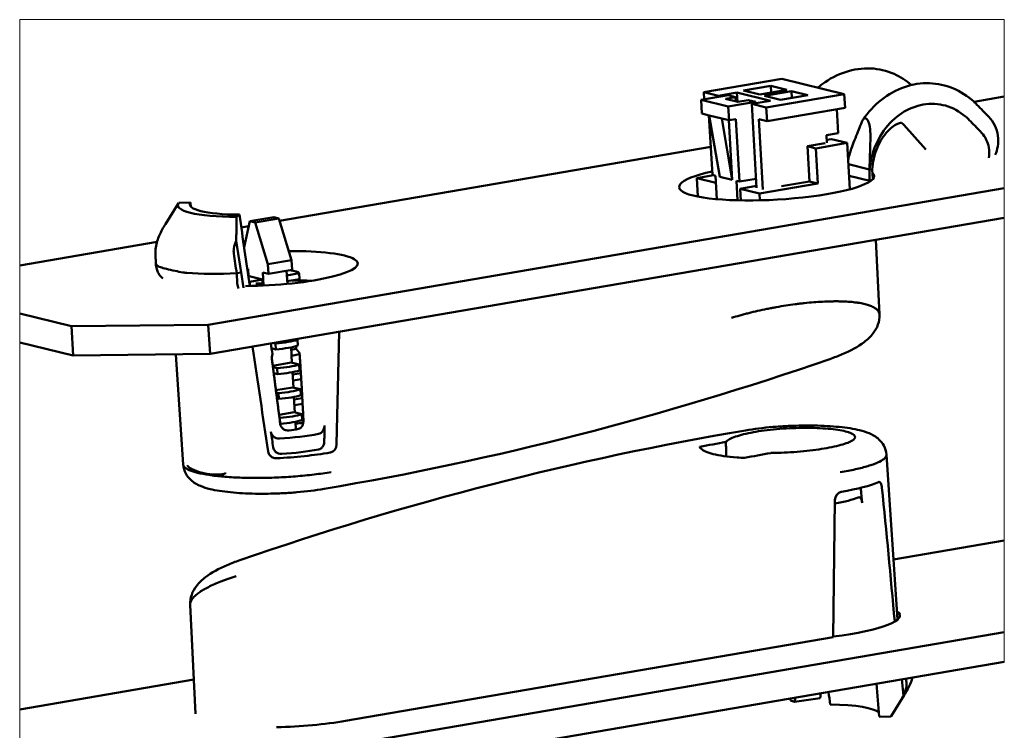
# Model space of a CAD drawing. Header units: millimetres. Extents: x 9 to 113, y 21 to 80.
# Tile 11 of 12: x 67 to 96, y 59 to 80. Entities that reach past the tile are written whole.
import ezdxf

# ---------------------------------------------------------------- set-up
doc = ezdxf.new("R2010")
doc.units = ezdxf.units.MM
doc.header["$LTSCALE"] = 0.2
doc.layers.add('Arêtes tangentes visibles(ISO)', color=7, linetype='Continuous', lineweight=18)
doc.layers.add('Arêtes visibles(ISO)', color=7, linetype='Continuous', lineweight=50)

msp = doc.modelspace()

# ---------------------------------------------------------------- linework, layer by layer
at = {"layer": 'Arêtes tangentes visibles(ISO)'}
for p, q in [((66.662, 72.983), (66.662, 80.388)), ((66.662, 80.388), (96.31, 80.388)), ((96.31, 80.388), (96.31, 78.069)), ((96.31, 78.069), (96.31, 75.311)), ((96.31, 75.311), (96.31, 74.419)), ((96.31, 74.419), (96.31, 64.695)), ((66.662, 71.534), (66.662, 72.983)), ((66.662, 70.664), (66.662, 71.534)), ((66.662, 59.609), (66.662, 70.664)), ((96.31, 64.695), (96.31, 61.936)), ((96.31, 61.936), (96.31, 61.045)), ((66.662, 58.485), (66.662, 59.609))]:
    msp.add_line(p, q, dxfattribs=at)
at = {"layer": 'Arêtes visibles(ISO)'}
for p, q in [((89.606, 78.609), (87.26, 78.206)), ((91.49, 78.144), (89.606, 78.609)), ((89.277, 78.392), (88.46, 78.252)), ((88.947, 78.131), (89.763, 78.271)), ((89.763, 78.271), (89.277, 78.392)), ((89.289, 78.19), (89.277, 78.392)), ((87.997, 78.11), (87.181, 77.97)), ((87.699, 78.098), (87.26, 78.206)), ((87.273, 77.985), (87.26, 78.206)), ((88.26, 78.194), (87.699, 78.098)), ((87.699, 78.098), (87.701, 78.059)), ((87.911, 78.003), (88.217, 78.055)), ((88.288, 77.91), (87.911, 78.003)), ((88.217, 78.055), (87.997, 78.11)), ((88.225, 77.925), (88.217, 78.055)), ((89.265, 77.946), (88.26, 78.194)), ((88.26, 78.194), (88.277, 77.913)), ((88.46, 78.252), (88.947, 78.131)), ((89.088, 78.097), (89.905, 78.237)), ((89.575, 77.976), (89.088, 78.097)), ((89.143, 77.741), (91.49, 78.144)), ((90.391, 78.116), (89.575, 77.976)), ((89.916, 78.035), (89.905, 78.237)), ((89.905, 78.237), (90.391, 78.116)), ((91.514, 77.732), (91.49, 78.144)), ((95.398, 77.913), (96.31, 78.069)), ((87.181, 77.97), (87.205, 77.558)), ((87.997, 77.768), (87.181, 77.97)), ((88.813, 77.908), (87.997, 77.768)), ((87.997, 77.768), (88.021, 77.356)), ((88.288, 77.91), (88.594, 77.962)), ((88.813, 77.908), (88.594, 77.962)), ((89.265, 77.946), (88.704, 77.85)), ((89.143, 77.741), (88.704, 77.85)), ((88.852, 75.319), (88.704, 77.85)), ((88.816, 77.869), (88.813, 77.908)), ((89.167, 77.329), (89.143, 77.741)), ((89.167, 77.329), (91.514, 77.732)), ((91.311, 76.97), (91.269, 77.69)), ((87.425, 77.503), (87.205, 77.558)), ((87.414, 77.506), (87.52, 75.71)), ((87.802, 77.41), (87.425, 77.503)), ((87.425, 77.503), (87.74, 75.655)), ((88.021, 77.356), (87.802, 77.41)), ((87.802, 77.41), (88.116, 75.562)), ((88.021, 77.356), (88.225, 77.391)), ((88.225, 77.391), (88.336, 75.508)), ((88.916, 77.391), (89.04, 75.273)), ((88.916, 77.391), (89.167, 77.329)), ((88.116, 75.562), (88.011, 77.359)), ((93.283, 77.218), (93.946, 76.48)), ((90.954, 76.909), (91.311, 76.97)), ((90.968, 76.673), (90.954, 76.909)), ((90.963, 76.765), (91.105, 76.789)), ((91.576, 76.673), (91.105, 76.789)), ((92.252, 75.892), (92.276, 76.859)), ((74.489, 74.326), (87.47, 76.553)), ((90.917, 76.665), (90.381, 76.573)), ((90.632, 76.511), (90.381, 76.573)), ((90.381, 76.573), (90.443, 75.514)), ((90.632, 76.511), (91.576, 76.673)), ((90.632, 76.511), (90.694, 75.452)), ((91.658, 75.277), (91.576, 76.673)), ((91.614, 76.03), (92.253, 75.873)), ((87.554, 75.701), (87.051, 75.615)), ((87.051, 75.615), (87.084, 75.056)), ((87.626, 75.473), (87.051, 75.615)), ((87.614, 75.686), (87.52, 75.71)), ((87.655, 74.979), (87.614, 75.686)), ((88.116, 75.562), (87.74, 75.655)), ((92.257, 75.532), (91.634, 75.686)), ((92.349, 75.588), (92.335, 75.872)), ((72.342, 71.199), (96.31, 75.311)), ((88.242, 75.531), (88.336, 75.508)), ((88.276, 74.945), (88.242, 75.531)), ((88.336, 75.508), (88.836, 75.594)), ((88.849, 75.378), (88.354, 75.293)), ((90.694, 75.452), (88.934, 75.15)), ((90.443, 75.514), (89.602, 75.369)), ((90.694, 75.452), (90.443, 75.514)), ((88.934, 75.15), (88.354, 75.293)), ((88.374, 74.943), (88.354, 75.293)), ((88.946, 74.945), (88.934, 75.15)), ((71.443, 74.858), (71.048, 74.225)), ((71.805, 74.877), (71.454, 74.873)), ((72.394, 70.316), (96.31, 74.419)), ((73.278, 74.514), (73.194, 74.443)), ((73.596, 74.315), (74.31, 74.437)), ((74.31, 74.437), (74.467, 74.398)), ((73.334, 74.128), (73.563, 74.167)), ((73.421, 73.531), (73.596, 74.315)), ((73.753, 74.276), (73.596, 74.315)), ((74.467, 74.398), (73.753, 74.276)), ((73.753, 74.276), (74.136, 73.021)), ((74.85, 73.144), (74.467, 74.398)), ((66.662, 72.983), (70.798, 73.693)), ((73.184, 73.727), (73.326, 72.773)), ((92.552, 71.506), (92.44, 73.755)), ((70.749, 73.304), (70.761, 73.056)), ((70.765, 73.002), (70.761, 73.055)), ((74.136, 73.021), (74.85, 73.144)), ((74.153, 72.727), (74.136, 73.021)), ((74.867, 72.85), (74.85, 73.144)), ((73.326, 72.773), (73.196, 72.751)), ((73.196, 72.751), (73.214, 72.444)), ((73.326, 72.773), (73.406, 72.312)), ((73.516, 72.884), (73.541, 72.878)), ((73.554, 72.657), (73.541, 72.878)), ((73.549, 72.656), (73.569, 72.66)), ((73.569, 72.66), (73.977, 72.559)), ((73.98, 72.77), (74.153, 72.727)), ((74.003, 72.377), (73.98, 72.77)), ((74.153, 72.727), (74.867, 72.85)), ((74.722, 72.429), (74.699, 72.821)), ((75.08, 72.748), (74.707, 72.684)), ((75.09, 72.572), (75.08, 72.748)), ((73.977, 72.559), (73.588, 72.492)), ((73.593, 72.413), (73.588, 72.492)), ((73.952, 72.441), (73.869, 72.372)), ((73.961, 72.378), (73.987, 72.382)), ((73.977, 72.559), (73.987, 72.382)), ((74.717, 72.507), (75.09, 72.572)), ((66.662, 71.534), (68.222, 71.149)), ((72.342, 71.199), (68.222, 71.149)), ((72.394, 70.316), (72.342, 71.199)), ((68.222, 71.149), (68.274, 70.266)), ((76.279, 70.983), (76.206, 67.594)), ((68.274, 70.266), (66.662, 70.664)), ((74.367, 70.632), (74.312, 70.645)), ((74.377, 70.455), (74.367, 70.632)), ((74.975, 70.759), (75.03, 70.746)), ((75.041, 70.569), (75.03, 70.746)), ((68.274, 70.266), (72.394, 70.316)), ((71.589, 66.984), (71.364, 70.304)), ((74.246, 70.488), (74.377, 70.455)), ((74.861, 70.051), (74.834, 70.517)), ((74.99, 70.468), (74.838, 70.442)), ((74.849, 70.265), (75.091, 70.307)), ((74.283, 69.963), (74.835, 70.057)), ((74.835, 70.057), (75.074, 69.998)), ((75.085, 69.822), (75.074, 69.998)), ((74.411, 69.884), (74.289, 69.915)), ((74.312, 69.735), (74.421, 69.708)), ((74.421, 69.708), (74.411, 69.884)), ((74.905, 69.303), (74.878, 69.769)), ((75.129, 69.737), (74.882, 69.694)), ((74.892, 69.518), (75.139, 69.56)), ((74.377, 69.224), (74.879, 69.31)), ((74.455, 69.137), (74.386, 69.154)), ((74.465, 68.96), (74.455, 69.137)), ((74.879, 69.31), (75.118, 69.251)), ((75.128, 69.074), (75.118, 69.251)), ((74.409, 68.974), (74.465, 68.96)), ((74.949, 68.556), (74.921, 69.022)), ((75.171, 68.989), (74.926, 68.947)), ((74.936, 68.771), (75.181, 68.812)), ((74.472, 68.485), (74.923, 68.562)), ((74.923, 68.562), (75.162, 68.503)), ((75.172, 68.327), (75.162, 68.503)), ((74.499, 68.39), (74.484, 68.393)), ((74.509, 68.213), (74.499, 68.39)), ((74.507, 68.213), (74.509, 68.213)), ((74.979, 68.044), (74.965, 68.274)), ((75.202, 68.249), (74.969, 68.209)), ((76.016, 67.348), (76.01, 67.346)), ((92.759, 67.282), (93.095, 62.315)), ((91.398, 66.161), (91.405, 66.163)), ((91.16, 61.782), (91.211, 65.914)), ((92.972, 64.122), (96.31, 64.695)), ((71.796, 62.761), (71.959, 59.474)), ((73.119, 57.958), (96.31, 61.936)), ((76.477, 59.263), (91.16, 61.782)), ((73.171, 57.075), (96.31, 61.045)), ((66.662, 59.609), (71.908, 60.509)), ((93.27, 60.019), (93.223, 60.515)), ((89.873, 59.877), (89.858, 59.938)), ((90.019, 59.965), (89.997, 59.834)), ((89.997, 59.834), (90.76, 59.942)), ((90.76, 59.942), (90.786, 60.097)), ((92.904, 59.408), (93.299, 60.041)), ((89.873, 59.877), (89.997, 59.834)), ((92.543, 59.389), (92.894, 59.393))]:
    msp.add_line(p, q, dxfattribs=at)
for centre, major_axis, ratio, start_param, end_param in [((51.129, 128.519), (65.997, -72.083), 0.028285, 5.475176, 5.48227), ((89.453, 75.514), (2.935, 0.172), 0.186152, 2.281645, 6.454762), ((83.885, 160.825), (-8.1, 105.396), 0.029389, 3.772876, 3.773047), ((90.469, 59.886), (1.004, 24.107), 0.061947, 5.43995, 5.441053), ((90.469, 59.886), (1.004, 24.107), 0.061947, 5.420067, 5.421219), ((73.997, 74.945), (-2.572, -0.151), 0.186152, 6.122095, 7.525618), ((73.997, 74.945), (-2.212, -0.13), 0.186152, 6.135721, 7.511992), ((73.942, 74.968), (1.984, -24.42), 0.087232, 4.709034, 4.714122), ((73.778, 75.009), (-3.603, 24.829), 0.022581, 1.587462, 1.674231), ((71.461, 105.197), (3.422, -39.855), 0.044815, 5.634584, 5.659743), ((74.148, 72.888), (2.695, 0.158), 0.186152, 4.445628, 7.611062), ((73.157, 73.196), (-2.396, -0.141), 0.186152, 6.281532, 6.458638), ((73.157, 73.196), (-2.396, -0.141), 0.186152, 0.905889, 1.576336), ((74.13, 72.671), (0.958, 0.056), 0.186152, 0.122325, 0.794452), ((74.13, 72.671), (-0.958, -0.056), 0.186152, 0.940033, 0.959017), ((74.135, 72.591), (-0.768, -0.045), 0.186152, 1.072505, 1.319261), ((74.012, 73.4), (-1.262, 8.695), 0.022581, 1.677935, 1.685576), ((74.2, 72.005), (-2.695, -0.158), 0.186152, 4.216775, 4.45641), ((74.012, 73.4), (-1.262, 8.695), 0.022581, 1.891652, 1.930776), ((74.24, 70.802), (-0.958, -0.056), 0.186152, 1.693121, 2.529814), ((74.25, 70.625), (0.958, 0.056), 0.186152, 4.834714, 5.671406), ((74.625, 65.26), (0.132, 7.993), 0.046011, 5.471582, 5.472121), ((73.737, 75.375), (-4.875, 33.594), 0.022581, 1.712083, 1.807955), ((74.26, 70.449), (0.749, 0.044), 0.186152, 0.224721, 0.389641), ((74.625, 65.26), (0.132, 7.993), 0.046011, 5.421343, 5.436914), ((74.284, 70.055), (-0.958, -0.056), 0.186152, 1.693121, 2.529814), ((74.294, 69.878), (0.958, 0.056), 0.186152, 4.834714, 5.671406), ((74.327, 69.307), (-0.958, -0.056), 0.186152, 1.693121, 2.529814), ((74.349, 68.934), (0.958, 0.056), 0.186152, 0.538343, 0.611779), ((74.338, 69.131), (0.958, 0.056), 0.186152, 4.834714, 5.671406), ((74.371, 68.56), (-0.958, -0.056), 0.186152, 1.693121, 2.529814), ((74.382, 68.383), (0.958, 0.056), 0.186152, 4.834714, 5.671406), ((74.411, 67.883), (1.797, 0.105), 0.186152, 1.106166, 1.163498), ((74.5, 70.044), (3.62, -24.947), 0.022581, 4.792459, 4.811144), ((74.394, 68.181), (2.24, 0.131), 0.186152, 4.740886, 5.304033), ((74.394, 68.181), (1.082, 0.063), 0.186152, 5.06064, 5.358775), ((74.567, 61.858), (-0.43, -26.12), 0.046011, 1.796575, 1.815177), ((106.902, -52.712), (-11.191, 121.448), 0.848936, 0.075888, 0.083591), ((90.199, 61.078), (-1.611, 10.831), 0.149689, 0.8949, 0.944699), ((74.476, 67.725), (-2.926, -0.172), 0.186152, 1.532519, 2.111467), ((74.421, 67.716), (-2.244, -0.132), 0.186152, 1.617999, 2.14387), ((76.004, 67.58), (0.06, 0.229), 0.840697, 3.506952, 4.990482), ((86.09, -47.574), (56.687, 107.4), 0.792004, 0.556664, 0.564367), ((89.871, 66.541), (2.926, 0.172), 0.186152, 5.25306, 5.832009), ((91.413, 65.929), (-0.053, -0.231), 0.843945, 3.481352, 4.964882), ((90.012, 64.181), (-1.993, 24.536), 0.087232, 4.772439, 4.791096), ((90.389, 58.946), (2.684, -33.04), 0.087232, 1.664004, 1.787934), ((89.954, 66.085), (-2.24, -0.131), 0.186152, 2.154863, 2.623641), ((90.23, 62.272), (2.935, 0.172), 0.186152, 5.02404, 6.516605), ((93.255, 28.978), (-1.204, 39.309), 0.045303, 5.63715, 5.643082), ((90.406, 59.298), (1.984, -24.42), 0.087232, 1.567441, 1.608208), ((90.569, 59.258), (-3.603, 24.829), 0.022581, 4.729055, 4.744504), ((90.351, 59.321), (2.212, 0.13), 0.186152, 0.155797, 1.228807), ((90.351, 59.321), (2.572, 0.151), 0.186152, 6.122095, 6.151929), ((74.924, 59.647), (2.964, 0.174), 0.186152, 4.523414, 5.25306)]:
    msp.add_ellipse(centre, major_axis=major_axis, ratio=ratio, start_param=start_param, end_param=end_param, dxfattribs=at)
for points, knots in [([(90.697, 78.34), (90.741, 78.377), (90.785, 78.412), (91.045, 78.606), (91.284, 78.731), (91.774, 78.892), (92.034, 78.93), (92.528, 78.907), (92.769, 78.849), (93.177, 78.669), (93.354, 78.557), (93.512, 78.419)], [0.1194486, 0.1194486, 0.1194486, 0.1194486, 0.1491859, 0.1491859, 0.290947, 0.290947, 0.4339195, 0.4339195, 0.5720234, 0.5720234, 0.6892342, 0.6892342, 0.6892342, 0.6892342]), ([(92.054, 77.372), (92.21, 77.601), (92.4, 77.806), (92.821, 78.141), (93.058, 78.274), (93.548, 78.443), (93.805, 78.483), (94.298, 78.465), (94.539, 78.412), (94.99, 78.226), (95.205, 78.09), (95.424, 77.889), (95.456, 77.858), (95.487, 77.826)], [0, 0, 0, 0, 0.1423178, 0.1423178, 0.2863149, 0.2863149, 0.4281903, 0.4281903, 0.5643977, 0.5643977, 0.7034621, 0.7034621, 0.7277906, 0.7277906, 0.7277906, 0.7277906]), ([(92.253, 75.882), (92.27, 76.04), (92.3, 76.2), (92.412, 76.582), (92.543, 76.852), (92.827, 77.248), (93.03, 77.446), (93.411, 77.697), (93.657, 77.795), (94.082, 77.868), (94.336, 77.855), (94.746, 77.74), (94.973, 77.617), (95.179, 77.439), (95.217, 77.403), (95.255, 77.364)], [-1.4849893, -1.4849893, -1.4849893, -1.4849893, -1.4118367, -1.4118367, -1.2851801, -1.2851801, -1.1596856, -1.1596856, -1.0347815, -1.0347815, -0.9098773, -0.9098773, -0.7843829, -0.7843829, -0.7557933, -0.7557933, -0.7557933, -0.7557933]), ([(92.276, 76.859), (92.278, 76.976), (92.272, 77.079), (92.248, 77.232), (92.234, 77.276), (92.211, 77.338), (92.197, 77.364), (92.166, 77.402), (92.153, 77.411), (92.129, 77.42), (92.116, 77.42), (92.093, 77.412), (92.08, 77.404), (92.048, 77.367), (92.034, 77.34), (92.021, 77.307)], [0, 0, 0, 0, 0.0586483, 0.0586483, 0.1065248, 0.1065248, 0.1617742, 0.1617742, 0.2171069, 0.2171069, 0.285908, 0.285908, 0.3391868, 0.3391868, 0.3904459, 0.3904459, 0.3904459, 0.3904459]), ([(95.842, 77.458), (95.916, 77.381), (95.977, 77.294), (96.071, 77.103), (96.102, 76.997), (96.131, 76.784), (96.129, 76.673), (96.096, 76.479), (96.07, 76.394), (96.035, 76.315)], [0.0006756, 0.0006756, 0.0006756, 0.0006756, 0.0574434, 0.0574434, 0.1182095, 0.1182095, 0.182581, 0.182581, 0.2366459, 0.2366459, 0.2366459, 0.2366459]), ([(92.021, 77.307), (91.989, 77.226), (91.958, 77.148), (91.864, 76.915), (91.784, 76.728), (91.68, 76.443), (91.635, 76.301), (91.607, 76.153)], [4.4532103, 4.4532103, 4.4532103, 4.4532103, 4.5006621, 4.5006621, 4.6035692, 4.6035692, 4.6786088, 4.6786088, 4.6786088, 4.6786088]), ([(92.335, 75.872), (92.34, 75.98), (92.355, 76.091), (92.404, 76.311), (92.438, 76.418), (92.521, 76.621), (92.571, 76.716), (92.679, 76.886), (92.738, 76.961), (92.857, 77.089), (92.918, 77.14), (93.033, 77.22), (93.085, 77.245), (93.175, 77.278), (93.199, 77.277), (93.218, 77.277), (93.205, 77.283), (93.238, 77.261), (93.257, 77.247), (93.283, 77.218)], [0.12272, 0.12272, 0.12272, 0.12272, 0.326621, 0.326621, 0.529154, 0.529154, 0.73244, 0.73244, 0.939641, 0.939641, 1.158387, 1.158387, 1.407704, 1.407704, 1.746296, 1.746296, 2.210444, 2.210444, 2.443461, 2.443461, 2.443461, 2.443461]), ([(95.603, 77.005), (95.611, 76.996), (95.619, 76.988), (95.627, 76.979), (95.743, 76.85), (95.815, 76.693), (95.86, 76.429), (95.859, 76.323), (95.844, 76.225)], [1.5530611, 1.5530611, 1.5530611, 1.5530611, 1.5597348, 1.5597348, 1.5597348, 1.6576484, 1.6576484, 1.7230482, 1.7230482, 1.7230482, 1.7230482]), ([(71.048, 74.225), (71.015, 74.172), (70.983, 74.118), (70.924, 74.008), (70.897, 73.952), (70.847, 73.837), (70.824, 73.778), (70.786, 73.654), (70.771, 73.589), (70.75, 73.453), (70.745, 73.38), (70.749, 73.304)], [0.1449569, 0.1449569, 0.1449569, 0.1449569, 0.1789257, 0.1789257, 0.2128945, 0.2128945, 0.2468632, 0.2468632, 0.280832, 0.280832, 0.3148008, 0.3148008, 0.3148008, 0.3148008]), ([(73.109, 73.343), (73.102, 73.393), (73.104, 73.444), (73.124, 73.578), (73.153, 73.658), (73.184, 73.727)], [0, 0, 0, 0, 0.02533393, 0.02533393, 0.06760857, 0.06760857, 0.06760857, 0.06760857]), ([(70.765, 73.002), (70.769, 72.938), (70.783, 72.884), (70.815, 72.794), (70.834, 72.758), (70.869, 72.701), (70.885, 72.679), (70.915, 72.643), (70.929, 72.629), (70.952, 72.605), (70.963, 72.595), (70.973, 72.587)], [0.602140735, 0.602140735, 0.602140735, 0.602140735, 0.603442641, 0.603442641, 0.604772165, 0.604772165, 0.606101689, 0.606101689, 0.607431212, 0.607431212, 0.608760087, 0.608760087, 0.608760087, 0.608760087]), ([(71.699, 72.758), (71.669, 72.761), (71.626, 72.767), (71.494, 72.788), (71.419, 72.803), (71.248, 72.837), (71.16, 72.857), (71.012, 72.895), (70.952, 72.913), (70.874, 72.94), (70.85, 72.95), (70.817, 72.968), (70.808, 72.974), (70.802, 72.98)], [0, 0, 0, 0, 0.0190749, 0.0190749, 0.0492253, 0.0492253, 0.0914929, 0.0914929, 0.1317136, 0.1317136, 0.155361, 0.155361, 0.1708997, 0.1708997, 0.1708997, 0.1708997]), ([(73.255, 72.286), (73.245, 72.308), (73.236, 72.331), (73.221, 72.384), (73.215, 72.414), (73.214, 72.444)], [0.10804635, 0.10804635, 0.10804635, 0.10804635, 0.12112443, 0.12112443, 0.13677795, 0.13677795, 0.13677795, 0.13677795]), ([(92.552, 71.506), (92.551, 71.518), (92.549, 71.53), (92.546, 71.541), (92.541, 71.565), (92.53, 71.588), (92.515, 71.609), (92.5, 71.631), (92.48, 71.652), (92.455, 71.672), (92.443, 71.682), (92.43, 71.691), (92.415, 71.701), (92.408, 71.705), (92.4, 71.71), (92.392, 71.714), (92.385, 71.719), (92.376, 71.724), (92.368, 71.728), (92.334, 71.746), (92.296, 71.762), (92.254, 71.777), (92.212, 71.792), (92.165, 71.806), (92.115, 71.818), (92.065, 71.831), (92.01, 71.842), (91.952, 71.852), (91.937, 71.854), (91.922, 71.857), (91.907, 71.859), (91.899, 71.86), (91.892, 71.861), (91.884, 71.862), (91.876, 71.863), (91.868, 71.865), (91.861, 71.866), (91.83, 71.87), (91.798, 71.874), (91.765, 71.877), (91.7, 71.884), (91.631, 71.89), (91.559, 71.894), (91.487, 71.898), (91.413, 71.901), (91.336, 71.902), (91.296, 71.902), (91.256, 71.903), (91.215, 71.903), (91.195, 71.903), (91.174, 71.902), (91.153, 71.902), (91.133, 71.902), (91.112, 71.902), (91.091, 71.901), (91.009, 71.9), (90.925, 71.897), (90.839, 71.892), (90.751, 71.888), (90.662, 71.882), (90.571, 71.875), (90.481, 71.867), (90.39, 71.859), (90.298, 71.849), (90.273, 71.846), (90.249, 71.844), (90.224, 71.841), (90.201, 71.838), (90.177, 71.836), (90.154, 71.833), (90.107, 71.827), (90.06, 71.821), (90.013, 71.815), (89.919, 71.803), (89.826, 71.789), (89.732, 71.775), (89.636, 71.76), (89.54, 71.744), (89.444, 71.727), (89.421, 71.722), (89.397, 71.718), (89.373, 71.714), (89.361, 71.712), (89.349, 71.709), (89.337, 71.707), (89.325, 71.705), (89.313, 71.703), (89.301, 71.7), (89.254, 71.691), (89.208, 71.682), (89.161, 71.673), (89.067, 71.653), (88.974, 71.633), (88.882, 71.612), (88.791, 71.592), (88.701, 71.57), (88.613, 71.548), (88.568, 71.536), (88.524, 71.525), (88.479, 71.513), (88.458, 71.507), (88.436, 71.501), (88.414, 71.495), (88.392, 71.49), (88.371, 71.484), (88.349, 71.478), (88.263, 71.453), (88.18, 71.429), (88.098, 71.403)], [0.00504139, 0.00504139, 0.00504139, 0.00504139, 0.00527941, 0.00527941, 0.00527941, 0.0057603, 0.0057603, 0.0057603, 0.00624135, 0.00624135, 0.00624135, 0.00648194, 0.00648194, 0.00648194, 0.00660225, 0.00660225, 0.00660225, 0.00672256, 0.00672256, 0.00672256, 0.00720385, 0.00720385, 0.00720385, 0.00768516, 0.00768516, 0.00768516, 0.0081665, 0.0081665, 0.0081665, 0.00828684, 0.00828684, 0.00828684, 0.008347, 0.008347, 0.008347, 0.00840716, 0.00840716, 0.00840716, 0.00864582, 0.00864582, 0.00864582, 0.00912899, 0.00912899, 0.00912899, 0.00960647, 0.00960647, 0.00960647, 0.00985052, 0.00985052, 0.00985052, 0.00997074, 0.00997074, 0.00997074, 0.01009096, 0.01009096, 0.01009096, 0.01056712, 0.01056712, 0.01056712, 0.01105221, 0.01105221, 0.01105221, 0.01152777, 0.01152777, 0.01152777, 0.01165259, 0.01165259, 0.01165259, 0.01177263, 0.01177263, 0.01177263, 0.01201268, 0.01201268, 0.01201268, 0.01248841, 0.01248841, 0.01248841, 0.01297245, 0.01297245, 0.01297245, 0.01309238, 0.01309238, 0.01309238, 0.01315234, 0.01315234, 0.01315234, 0.0132123, 0.0132123, 0.0132123, 0.01344906, 0.01344906, 0.01344906, 0.01393174, 0.01393174, 0.01393174, 0.01440971, 0.01440971, 0.01440971, 0.01465107, 0.01465107, 0.01465107, 0.01477095, 0.01477095, 0.01477095, 0.01489083, 0.01489083, 0.01489083, 0.01537035, 0.01537035, 0.01537035, 0.01537035]), ([(92.552, 71.506), (92.557, 71.4), (92.539, 71.294), (92.472, 71.102), (92.421, 71.015), (92.283, 70.836), (92.19, 70.749), (91.905, 70.534), (91.685, 70.416), (91.313, 70.257), (91.187, 70.208), (91.054, 70.162)], [0, 0, 0, 0, 0.0677561, 0.0677561, 0.1385722, 0.1385722, 0.2356435, 0.2356435, 0.4031711, 0.4031711, 0.4808915, 0.4808915, 0.4808915, 0.4808915]), ([(74.509, 68.203), (74.512, 68.177), (74.52, 68.151), (74.549, 68.099), (74.571, 68.075), (74.621, 68.037), (74.654, 68.023), (74.716, 68.01), (74.746, 68.01), (74.774, 68.013)], [0.13516936, 0.13516936, 0.13516936, 0.13516936, 0.14819861, 0.14819861, 0.16346635, 0.16346635, 0.18032585, 0.18032585, 0.1948227, 0.1948227, 0.1948227, 0.1948227]), ([(75.054, 68.058), (75.055, 68.058), (75.056, 68.059), (75.08, 68.064), (75.105, 68.076), (75.146, 68.111), (75.163, 68.134), (75.188, 68.185), (75.197, 68.215), (75.205, 68.269), (75.206, 68.292), (75.205, 68.314)], [-0.06197145, -0.06197145, -0.06197145, -0.06197145, -0.06159787, -0.06159787, -0.04618768, -0.04618768, -0.03077748, -0.03077748, -0.01538874, -0.01538874, -0.00454444, -0.00454444, -0.00454444, -0.00454444]), ([(74.228, 67.967), (74.232, 67.944), (74.239, 67.921), (74.264, 67.871), (74.284, 67.845), (74.329, 67.806), (74.358, 67.79), (74.419, 67.77), (74.452, 67.766), (74.482, 67.768)], [0.12480974, 0.12480974, 0.12480974, 0.12480974, 0.13640931, 0.13640931, 0.15135632, 0.15135632, 0.16659488, 0.16659488, 0.18173672, 0.18173672, 0.18173672, 0.18173672]), ([(75.663, 67.908), (75.663, 67.908), (75.663, 67.908), (75.688, 67.913), (75.713, 67.923), (75.759, 67.956), (75.779, 67.979), (75.809, 68.027), (75.821, 68.056), (75.835, 68.11), (75.837, 68.135), (75.838, 68.158)], [0.17878772, 0.17878772, 0.17878772, 0.17878772, 0.17880533, 0.17880533, 0.19375596, 0.19375596, 0.2087066, 0.2087066, 0.22364063, 0.22364063, 0.23511903, 0.23511903, 0.23511903, 0.23511903]), ([(87.927, 67.666), (87.934, 67.675), (87.943, 67.684), (88.01, 67.742), (88.118, 67.795), (88.425, 67.893), (88.622, 67.938), (89.041, 68.009), (89.29, 68.039), (89.806, 68.08), (90.073, 68.09), (90.552, 68.091), (90.796, 68.082), (91.219, 68.045), (91.398, 68.017), (91.656, 67.953), (91.752, 67.913), (91.834, 67.825), (91.821, 67.777), (91.707, 67.686), (91.598, 67.637), (91.292, 67.545), (91.094, 67.502), (90.675, 67.431), (90.426, 67.399), (89.91, 67.353), (89.644, 67.339), (89.362, 67.333), (89.319, 67.333), (89.276, 67.333)], [0.224268, 0.224268, 0.224268, 0.224268, 0.246339, 0.246339, 0.369507, 0.369507, 0.492675, 0.492675, 0.615846, 0.615846, 0.739016, 0.739016, 0.86218, 0.86218, 0.985345, 0.985345, 1.108509, 1.108509, 1.231674, 1.231674, 1.354844, 1.354844, 1.478014, 1.478014, 1.601183, 1.601183, 1.724351, 1.724351, 1.746422, 1.746422, 1.746422, 1.746422]), ([(88.519, 68.015), (88.772, 68.057), (89.053, 68.092), (89.478, 68.128), (89.619, 68.138), (89.829, 68.148), (89.899, 68.151), (90.178, 68.16), (90.388, 68.162), (90.855, 68.154), (91.11, 68.14), (91.569, 68.094), (91.776, 68.063), (92.056, 67.994), (92.151, 67.966), (92.341, 67.885), (92.441, 67.832), (92.589, 67.693), (92.64, 67.63), (92.723, 67.475), (92.752, 67.378), (92.759, 67.282)], [0, 0, 0, 0, 0.145925, 0.145925, 0.2164074, 0.2164074, 0.2512483, 0.2512483, 0.3564558, 0.3564558, 0.4965467, 0.4965467, 0.6398696, 0.6398696, 0.7228847, 0.7228847, 0.8125204, 0.8125204, 0.8636882, 0.8636882, 0.9202469, 0.9202469, 0.9202469, 0.9202469]), ([(75.835, 67.686), (75.835, 67.662), (75.832, 67.638), (75.818, 67.583), (75.806, 67.554), (75.775, 67.506), (75.755, 67.484), (75.709, 67.451), (75.683, 67.44), (75.658, 67.436), (75.658, 67.436), (75.658, 67.436)], [-0.23503082, -0.23503082, -0.23503082, -0.23503082, -0.22355428, -0.22355428, -0.20862865, -0.20862865, -0.19369568, -0.19369568, -0.1787627, -0.1787627, -0.17875151, -0.17875151, -0.17875151, -0.17875151]), ([(74.396, 67.174), (74.396, 67.174), (74.396, 67.174), (74.366, 67.173), (74.333, 67.177), (74.272, 67.198), (74.244, 67.215), (74.199, 67.255), (74.18, 67.28), (74.155, 67.33), (74.148, 67.353), (74.145, 67.376)], [0.06032525, 0.06032525, 0.06032525, 0.06032525, 0.06039742, 0.06039742, 0.0755325, 0.0755325, 0.09066758, 0.09066758, 0.1055342, 0.1055342, 0.11695696, 0.11695696, 0.11695696, 0.11695696]), ([(74.551, 67.305), (74.521, 67.302), (74.488, 67.306), (74.427, 67.326), (74.398, 67.342), (74.352, 67.381), (74.332, 67.407), (74.307, 67.457), (74.3, 67.48), (74.296, 67.503)], [-0.06040321, -0.06040321, -0.06040321, -0.06040321, -0.0452115, -0.0452115, -0.02991608, -0.02991608, -0.01495804, -0.01495804, -0.00334155, -0.00334155, -0.00334155, -0.00334155]), ([(87.142, 67.518), (87.148, 67.501), (87.158, 67.485), (87.231, 67.402), (87.365, 67.344), (87.544, 67.3), (87.723, 67.255), (87.972, 67.219), (88.338, 67.193), (88.412, 67.189), (88.489, 67.186)], [-0.2133122, -0.2133122, -0.2133122, -0.2133122, -0.1711007, -0.1711007, 0, 0, 0, 0.1713944, 0.1713944, 0.2133341, 0.2133341, 0.2133341, 0.2133341]), ([(92.759, 67.282), (92.759, 67.273), (92.759, 67.265), (92.757, 67.256), (92.75, 67.221), (92.724, 67.186), (92.68, 67.151), (92.635, 67.115), (92.573, 67.079), (92.493, 67.044), (92.454, 67.026), (92.41, 67.009), (92.362, 66.991), (92.313, 66.974), (92.26, 66.956), (92.204, 66.939), (92.092, 66.905), (91.966, 66.873), (91.826, 66.841), (91.686, 66.81), (91.532, 66.78), (91.367, 66.752)], [0.010239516, 0.010239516, 0.010239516, 0.010239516, 0.010480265, 0.010480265, 0.010480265, 0.011433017, 0.011433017, 0.011433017, 0.012385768, 0.012385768, 0.012385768, 0.012862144, 0.012862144, 0.012862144, 0.013338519, 0.013338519, 0.013338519, 0.014291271, 0.014291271, 0.014291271, 0.015244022, 0.015244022, 0.015244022, 0.015244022]), ([(71.589, 66.984), (71.59, 66.959), (71.603, 66.934), (71.625, 66.91), (71.655, 66.878), (71.703, 66.847), (71.77, 66.818), (71.837, 66.788), (71.92, 66.761), (72.02, 66.737), (72.12, 66.712), (72.237, 66.689), (72.367, 66.67), (72.497, 66.651), (72.64, 66.634), (72.795, 66.621), (72.95, 66.607), (73.117, 66.597), (73.29, 66.591), (73.463, 66.584), (73.643, 66.581), (73.831, 66.582), (74.019, 66.582), (74.208, 66.586), (74.398, 66.594), (74.493, 66.598), (74.589, 66.603), (74.685, 66.609), (74.78, 66.614), (74.877, 66.621), (74.971, 66.629), (75.16, 66.644), (75.345, 66.662), (75.524, 66.684), (75.703, 66.705), (75.877, 66.73), (76.042, 66.758)], [0.00500792, 0.00500792, 0.00500792, 0.00500792, 0.00571651, 0.00571651, 0.00571651, 0.00666926, 0.00666926, 0.00666926, 0.00762201, 0.00762201, 0.00762201, 0.00857476, 0.00857476, 0.00857476, 0.00952751, 0.00952751, 0.00952751, 0.01048027, 0.01048027, 0.01048027, 0.01143302, 0.01143302, 0.01143302, 0.01238577, 0.01238577, 0.01238577, 0.01286214, 0.01286214, 0.01286214, 0.01333852, 0.01333852, 0.01333852, 0.01429127, 0.01429127, 0.01429127, 0.01524402, 0.01524402, 0.01524402, 0.01524402]), ([(75.828, 66.252), (75.576, 66.209), (75.295, 66.174), (74.87, 66.138), (74.729, 66.129), (74.519, 66.118), (74.449, 66.115), (74.169, 66.106), (73.96, 66.104), (73.493, 66.112), (73.237, 66.126), (72.778, 66.172), (72.572, 66.204), (72.291, 66.272), (72.197, 66.301), (72.006, 66.381), (71.907, 66.435), (71.759, 66.573), (71.707, 66.637), (71.624, 66.792), (71.595, 66.888), (71.589, 66.984)], [0, 0, 0, 0, 0.1459352, 0.1459352, 0.2164129, 0.2164129, 0.2512595, 0.2512595, 0.3564853, 0.3564853, 0.4965606, 0.4965606, 0.6398872, 0.6398872, 0.7229063, 0.7229063, 0.8125313, 0.8125313, 0.8636949, 0.8636949, 0.9202455, 0.9202455, 0.9202455, 0.9202455]), ([(71.711, 66.958), (71.711, 66.958), (71.711, 66.958), (71.712, 66.957), (71.712, 66.956), (71.713, 66.953), (71.714, 66.951), (71.72, 66.941), (71.727, 66.933), (71.755, 66.907), (71.794, 66.877), (71.939, 66.8), (72.044, 66.761), (72.22, 66.718), (72.28, 66.706), (72.389, 66.692), (72.436, 66.687), (72.55, 66.681), (72.617, 66.681), (72.741, 66.689), (72.789, 66.696), (72.831, 66.709), (72.843, 66.713), (72.854, 66.721), (72.857, 66.723), (72.859, 66.727), (72.86, 66.729), (72.86, 66.731), (72.86, 66.731), (72.86, 66.733), (72.86, 66.733), (72.863, 66.734)], [-0.1576346, -0.1576346, -0.1576346, -0.1576346, -0.1574221, -0.1574221, -0.1565696, -0.1565696, -0.154072, -0.154072, -0.1461364, -0.1461364, -0.1168522, -0.1168522, -0.0758751, -0.0758751, -0.0566886, -0.0566886, -0.042522, -0.042522, -0.0243956, -0.0243956, -0.008628, -0.008628, -0.0033976, -0.0033976, -0.0014766, -0.0014766, -0.0006964, -0.0006964, -0.0003438, -0.0003438, -0.0000509, -0.0000509, -0.0000509, -0.0000509]), ([(92.518, 66.458), (92.519, 66.458), (92.519, 66.458), (92.532, 66.464), (92.545, 66.464), (92.57, 66.452), (92.582, 66.439), (92.601, 66.406), (92.609, 66.383), (92.62, 66.337), (92.624, 66.315), (92.626, 66.292)], [0.06032525, 0.06032525, 0.06032525, 0.06032525, 0.06039742, 0.06039742, 0.0755325, 0.0755325, 0.09066758, 0.09066758, 0.1055342, 0.1055342, 0.11695696, 0.11695696, 0.11695696, 0.11695696]), ([(92.029, 65.827), (92.027, 65.85), (92.023, 65.873), (92.012, 65.92), (92.003, 65.942), (91.983, 65.975), (91.97, 65.988), (91.942, 66), (91.927, 65.999), (91.912, 65.993)], [0.12480974, 0.12480974, 0.12480974, 0.12480974, 0.13640931, 0.13640931, 0.15135632, 0.15135632, 0.16659488, 0.16659488, 0.18173672, 0.18173672, 0.18173672, 0.18173672]), ([(71.796, 62.761), (71.791, 62.866), (71.808, 62.971), (71.875, 63.162), (71.926, 63.249), (72.063, 63.429), (72.156, 63.515), (72.439, 63.73), (72.658, 63.848), (73.03, 64.008), (73.159, 64.057), (73.293, 64.104)], [0, 0, 0, 0, 0.0672749, 0.0672749, 0.1380617, 0.1380617, 0.2349003, 0.2349003, 0.4017451, 0.4017451, 0.4809012, 0.4809012, 0.4809012, 0.4809012]), ([(71.796, 62.761), (71.795, 62.773), (71.796, 62.785), (71.797, 62.797), (71.801, 62.822), (71.809, 62.848), (71.822, 62.875), (71.834, 62.901), (71.851, 62.927), (71.873, 62.955), (71.879, 62.962), (71.885, 62.969), (71.891, 62.976), (71.897, 62.983), (71.904, 62.99), (71.91, 62.997), (71.924, 63.011), (71.938, 63.025), (71.954, 63.039), (71.984, 63.067), (72.019, 63.095), (72.058, 63.123), (72.098, 63.152), (72.142, 63.181), (72.19, 63.21), (72.202, 63.217), (72.214, 63.224), (72.227, 63.231), (72.233, 63.235), (72.239, 63.238), (72.246, 63.242), (72.252, 63.246), (72.259, 63.249), (72.265, 63.253), (72.291, 63.267), (72.317, 63.281), (72.345, 63.295), (72.401, 63.324), (72.46, 63.352), (72.523, 63.38), (72.586, 63.408), (72.651, 63.436), (72.72, 63.463), (72.755, 63.477), (72.791, 63.49), (72.828, 63.504), (72.846, 63.511), (72.864, 63.517), (72.883, 63.524), (72.902, 63.531), (72.92, 63.537), (72.939, 63.544), (73.016, 63.571), (73.094, 63.597), (73.176, 63.622)], [0.010333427, 0.010333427, 0.010333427, 0.010333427, 0.010567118, 0.010567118, 0.010567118, 0.011052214, 0.011052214, 0.011052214, 0.011527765, 0.011527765, 0.011527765, 0.011652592, 0.011652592, 0.011652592, 0.011772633, 0.011772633, 0.011772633, 0.012012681, 0.012012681, 0.012012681, 0.012488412, 0.012488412, 0.012488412, 0.012972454, 0.012972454, 0.012972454, 0.013092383, 0.013092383, 0.013092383, 0.013152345, 0.013152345, 0.013152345, 0.013212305, 0.013212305, 0.013212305, 0.013449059, 0.013449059, 0.013449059, 0.013931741, 0.013931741, 0.013931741, 0.014409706, 0.014409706, 0.014409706, 0.014651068, 0.014651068, 0.014651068, 0.014770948, 0.014770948, 0.014770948, 0.014890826, 0.014890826, 0.014890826, 0.015370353, 0.015370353, 0.015370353, 0.015370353]), ([(93.549, 60.571), (93.547, 60.564), (93.544, 60.557), (93.523, 60.488), (93.501, 60.429), (93.451, 60.314), (93.423, 60.258), (93.364, 60.148), (93.333, 60.095), (93.299, 60.041)], [0.7088963, 0.7088963, 0.7088963, 0.7088963, 0.7126457, 0.7126457, 0.7466145, 0.7466145, 0.7805833, 0.7805833, 0.8145521, 0.8145521, 0.8145521, 0.8145521]), ([(93.365, 60.398), (93.37, 60.349), (93.365, 60.299), (93.338, 60.166), (93.304, 60.087), (93.27, 60.019)], [0, 0, 0, 0, 0.02533393, 0.02533393, 0.06760857, 0.06760857, 0.06760857, 0.06760857])]:
    msp.add_open_spline(points, degree=3, knots=knots, dxfattribs=at)
for points, degree in [([(95.487, 77.826), (95.604, 77.705), (95.722, 77.583), (95.839, 77.462)], 3), ([(95.839, 77.462), (95.839, 77.461), (95.839, 77.461), (95.84, 77.461)], 3), ([(92.257, 75.532), (92.253, 75.642), (92.252, 75.757), (92.253, 75.873)], 3), ([(92.253, 75.882), (92.304, 75.868), (92.334, 75.866), (92.335, 75.872)], 3), ([(73.184, 73.727), (73.183, 73.765), (73.183, 73.802), (73.184, 73.839)], 3), ([(74.252, 70.201), (74.259, 70.238), (74.266, 70.274), (74.273, 70.31)], 3), ([(74.509, 68.203), (74.37, 69.272), (74.252, 70.201)], 2), ([(91.054, 70.162), (86.046, 68.427), (80.942, 67.116), (75.828, 66.252)], 3), ([(75.172, 68.327), (75.183, 68.326), (75.194, 68.325), (75.205, 68.324)], 3), ([(73.293, 64.104), (78.302, 65.839), (83.406, 67.15), (88.519, 68.015)], 3), ([(93.27, 60.019), (93.256, 59.985), (93.239, 59.952), (93.219, 59.92)], 3)]:
    msp.add_open_spline(points, degree=degree, dxfattribs=at)
for points, weights in [([(73.194, 74.443), (73.189, 74.162), (73.184, 73.839)], [1.04872595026, 1.06531029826, 1.07724845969]), ([(74.99, 70.459), (75.035, 70.413), (75.087, 70.352)], [4.89364117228, 4.69056129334, 4.44026026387]), ([(75.087, 70.352), (75.149, 69.502), (75.205, 68.314)], [0.999999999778, 0.999999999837, 0.99999999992]), ([(87.184, 67.456), (87.163, 67.487), (87.142, 67.518)], [1.02967764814, 1.02836234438, 1.02698646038]), ([(92.894, 59.393), (93.046, 59.639), (93.219, 59.92)], [1.04872595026, 1.06531029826, 1.07724845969])]:
    msp.add_rational_spline(points, weights, degree=2, dxfattribs=at)

doc.saveas('drawing.dxf')
